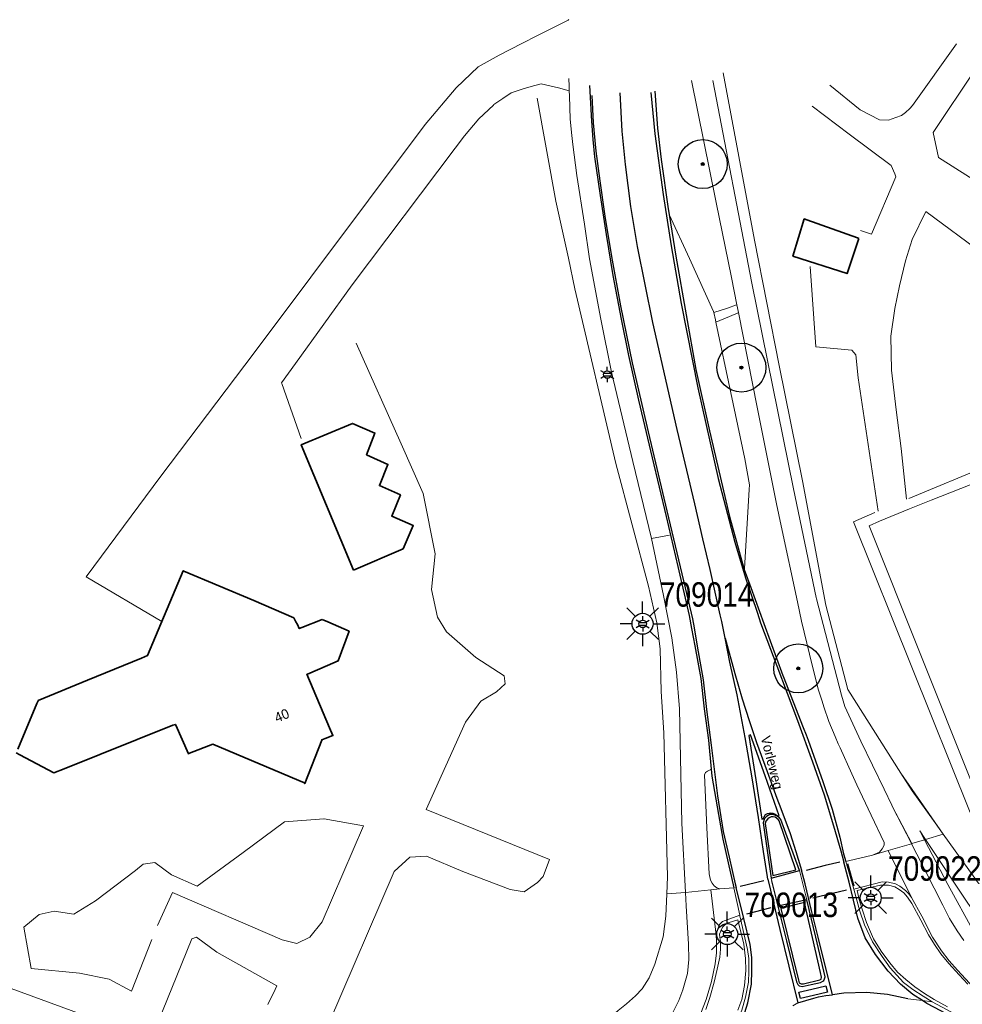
# Model space of a CAD drawing. Header units: metres. Extents: x 169249 to 194689, y 406250 to 412203.
# Tile 8 of 14: x 181532 to 181629, y 409312 to 409412. Entities that reach past the tile are written whole.
import ezdxf
from ezdxf.enums import TextEntityAlignment as Align

# ---------------------------------------------------------------- set-up
doc = ezdxf.new("R2010")
doc.units = ezdxf.units.M
doc.layers.get('0').update_dxf_attribs({"lineweight": 25})
for name, color, linetype, lineweight in [('B-WE-GR-BOOM-S', 90, 'Continuous', 25), ('B-WE-GW-TALUD_KRUIN-G', 90, 'Continuous', 18), ('B-WE-GW-TALUD_TEEN-G', 90, 'Continuous', 18), ('B-WE-IE-TERREINAFSCHEIDING_KUNSTMATIG_HEKWERK-G', 20, 'IE-TERREINAFSCHEIDING-KUNSTMATIG', 18), ('B-WE-KL-ET_LS_OV_LICHTMAST-S', 190, 'Continuous', 25), ('B-WE-OG-TOPOGRAFIE_BEBOUWING-G', 1, 'Continuous', 35), ('B-WE-OG-TOPOGRAFIE_CULTUURSCHEIDING-G', 7, 'Continuous', 18), ('B-WE-OG-TOPOGRAFIE_TERREIN_GROEN-GV', 92, 'Continuous', 18), ('B-WE-OG-TOPOGRAFIE_WEG_BERM-GV', 62, 'Continuous', 18), ('B-WE-OG-TOPOGRAFIE_WEG_BUSBAAN-G', 24, 'Continuous', 18), ('B-WE-OG-TOPOGRAFIE_WEG_RIJWEG-GV', 252, 'Continuous', 18), ('B-WE-OG-TOPOGRAFIE_WEG_RIJWIELPAD-G', 51, 'Continuous', 18), ('B-WE-OG-TOPOGRAFIE_WEG_RIJWIELPAD-GV', 51, 'Continuous', 18), ('B-WE-OG-TOPOGRAFIE_WEG_VERHARD-G', 252, 'Continuous', 18)]:
    doc.layers.add(name, color=color, linetype=linetype, lineweight=lineweight)
for name, color, linetype in [('B-WE-OG-TOPOGRAFIE_WEG_RIJWEG-G', 7, 'Continuous'), ('B-WE-OG-TOPOGRAFIE_WEG_VERKEERSEILAND-GV', 7, 'Continuous'), ('B-WE-VW-MARKERING-G', 7, 'Continuous'), ('Label_Nummeraanduidingreeks', 7, 'Continuous'), ('Label_Openbareruimte', 7, 'Continuous')]:
    doc.layers.add(name, color=color, linetype=linetype)
doc.styles.add('ARIAL', font='ARIALN.TTF', dxfattribs={"height": 1})
doc.styles.add('NLCS-ISO', font='txt')
doc.linetypes.add('IE-TERREINAFSCHEIDING-KUNSTMATIG', pattern='A,4,[82,NLCS.SHX,S=0.75,R=90,X=0,Y=0],4,-2', length=10)

# ---------------------------------------------------------------- blocks, each defined once
blk = doc.blocks.new('SGR-BOOM_01')
at = {"ltscale": 0.1}
h = blk.add_hatch(color=256, dxfattribs=at)
edge = h.paths.add_edge_path()
edge.add_arc((0, 0), 0.15, 0, 360)
for radius in [2.5, 0.045]:
    blk.add_circle((0, 0), radius)
blk.add_circle((0, 0), 0.15, dxfattribs=at)
blk = doc.blocks.new('B-SIE-WEG_LICHTMAST-SO')
at = {"ltscale": 0.1}
for p, q in [((-0.33, 0.19), (-0.67, 0.39)), ((0, 0.39), (0, 0.77)), ((0.33, 0.19), (0.67, 0.39)), ((-0.33, -0.19), (-0.67, -0.39)), ((0, -0.39), (0, -0.77)), ((0.33, -0.19), (0.67, -0.39))]:
    blk.add_line(p, q, dxfattribs=at)
at = {"flags": 128}
for points in [[(-0.35, 0.15), (0.35, 0.15)], [(-0.35, -0.15), (0.35, -0.15)]]:
    blk.add_lwpolyline(points, dxfattribs=at)
at = {"ltscale": 0.1}
blk.add_circle((0, 0), 0.386, dxfattribs=at)
at = {"style": 'NLCS-ISO'}
blk.add_attdef('TYPE', text='', height=0.549, dxfattribs=at).set_placement((0, 0.77), align=Align.BOTTOM_CENTER)
blk = doc.blocks.new('LM')
for p, q in [((-1.23, 0.3), (-2.09, 1.16)), ((-0.47, 0.61), (-0.47, 1.83)), ((0.29, 0.3), (1.15, 1.16)), ((-1.54, -0.46), (-2.76, -0.46)), ((0.6, -0.46), (1.82, -0.46)), ((-1.23, -1.22), (-2.09, -2.08)), ((-0.47, -1.53), (-0.47, -2.75)), ((0.29, -1.21), (1.15, -2.08))]:
    blk.add_line(p, q)
blk.add_circle((-0.47, -0.46), 1.07)
at = {"color": 7, "style": 'ARIAL'}
blk.add_attdef('MASTNR.', (1.3, 1.28), '', height=2.5, dxfattribs=at)

msp = doc.modelspace()

# ---------------------------------------------------------------- linework, layer by layer
at = {"layer": 'B-WE-GW-TALUD_KRUIN-G'}
msp.add_line((181624.66, 409328.35, 18.3), (181624.19, 409329.26, 18.27), dxfattribs=at)
at = {"layer": 'B-WE-GW-TALUD_TEEN-G'}
msp.add_line((181624.19, 409329.26, 18.27), (181624.77, 409328.38, 18.25), dxfattribs=at)
at = {"layer": 'B-WE-IE-TERREINAFSCHEIDING_KUNSTMATIG_HEKWERK-G'}
for points in [[(181604.08, 409406.71, 18.27), (181607.3, 409389.61, 18.16), (181609.79, 409376.79, 18.18), (181612.19, 409365.03, 18.27), (181614.57, 409352.32, 18.33), (181616.81, 409343.7, 18.35), (181622.23, 409335.17, 18.28)], [(181598.33, 409322.82, 18.35), (181598.41, 409324.57, 18.35), (181598.04, 409339.29, 18.37), (181597.75, 409343.49, 18.37), (181597.65, 409347.85, 18.35), (181597.3, 409350.53, 18.36), (181596.46, 409354.27, 18.36), (181593.11, 409366.8, 18.34), (181588.94, 409384.65, 18.38), (181588.3, 409387.78, 18.38), (181586.99, 409393.6, 18.4), (181585.08, 409404.12, 18.37)], [(181623.04, 409363.2, 18.23), (181631.25, 409366.61, 18.22), (181642.97, 409336.75, 18.16), (181629.31, 409331.15, 18.21), (181617.41, 409360.84, 18.26), (181619.57, 409361.78, 18.25)], [(181622.23, 409335.17, 18.28), (181623.38, 409333.37, 18.26), (181625.73, 409330.08, 18.23), (181626.57, 409328.91, 18.23)], [(181635.33, 409316.46, 18.17), (181631.79, 409321.65, 18.16), (181626.57, 409328.91, 18.23)], [(181598.33, 409322.82, 18.35), (181598.23, 409320.55, 18.35), (181597.96, 409318.45, 18.42), (181597.11, 409315.64, 18.49), (181596.52, 409314.26, 18.55), (181595.81, 409313.13, 18.56), (181595.13, 409312.4, 18.56), (181594.2, 409311.59, 18.56), (181593.36, 409310.93, 18.56), (181592.78, 409310.4, 18.56), (181592.15, 409309.84, 18.55), (181590.92, 409309.14, 18.47), (181587.28, 409308.34, 18.41), (181570.1, 409305.76, 18.33), (181549.46, 409302.85, 18.29), (181535.54, 409301.01, 18.29), (181525.36, 409299.34, 18.25)]]:
    msp.add_polyline3d(points, dxfattribs=at)
at = {"layer": 'B-WE-OG-TOPOGRAFIE_BEBOUWING-G'}
for points in [[(181617.94, 409389.79, 20.59), (181616.75, 409386.19, 20.6), (181611.21, 409387.98, 20.64), (181612.37, 409391.77, 20.58), (181612.63, 409391.68, 20.58), (181617.8, 409389.84, 20.59), (181617.94, 409389.79, 20.59)], [(181566.32, 409355.91, 21.41), (181560.98, 409368.71, 21.43), (181566.21, 409370.89, 21.41), (181568.51, 409369.9, 21.38), (181567.65, 409367.68, 21.42), (181569.84, 409366.7, 21.45), (181568.96, 409364.53, 21.45), (181571.11, 409363.58, 21.45), (181570.23, 409361.41, 21.44), (181572.43, 409360.45, 21.45), (181571.39, 409358.08, 21.45), (181566.32, 409355.91, 21.41)], [(181532.01, 409337.62, 21.68), (181533.98, 409342.28, 21.71), (181534.09, 409342.55, 21.71), (181534.1, 409342.57, 21.71), (181539.15, 409344.65, 21.73), (181544.65, 409346.91, 21.75), (181545.28, 409347.17, 22.48), (181545.28, 409347.18, 22.48), (181548.92, 409355.83, 22.59), (181549, 409355.8, 22.59), (181556.12, 409352.78, 22.58), (181560.21, 409351.04, 22.58), (181560.44, 409350.61, 22.59), (181560.58, 409350.35, 22.59), (181560.78, 409349.93, 24.7), (181561.04, 409350.03, 24.7)], [(181561.04, 409350.03, 24.7), (181563.11, 409350.86, 24.69), (181563.12, 409350.86, 24.69), (181563.68, 409350.62, 24.7), (181565.86, 409349.66, 24.71), (181564.76, 409346.63, 24.69), (181563.65, 409346.15, 24.69), (181561.61, 409345.28, 24.7), (181561.56, 409345.26, 24.7), (181563.88, 409339.79, 24.7), (181564.22, 409339, 24.7), (181563.42, 409338.71, 24.74), (181563.08, 409338.58, 24.76), (181563.08, 409338.52, 22.59), (181561.34, 409334.09, 22.63), (181561.37, 409334.12, 22.69), (181551.94, 409338.13, 22.61), (181549.57, 409337.19, 22.67), (181549.45, 409337.14, 22.67), (181548.16, 409340.05, 22.47), (181548.12, 409340.14, 22.46), (181547.87, 409340.05, 21.72), (181536.76, 409335.6, 21.67), (181535.7, 409335.18, 21.66), (181532.22, 409337.04, 21.67), (181531.85, 409337.23, 21.68)]]:
    msp.add_polyline3d(points, dxfattribs=at)
at = {"layer": 'B-WE-OG-TOPOGRAFIE_CULTUURSCHEIDING-G'}
for points in [[(181566.59, 409379.08, 18.35), (181571.18, 409368.79, 18.43), (181573.44, 409363.71, 18.47), (181574.66, 409357.58, 18.57), (181574.3, 409353.93, 18.6), (181574.89, 409351.1, 18.6), (181575.81, 409349.59, 18.6), (181578.83, 409346.97, 18.61), (181579.96, 409346.23, 18.61), (181581.7, 409345.09, 18.61), (181581.8, 409344.28, 18.6), (181580.94, 409343.48, 18.6), (181579.31, 409342.52, 18.6), (181577.77, 409340.36, 18.6), (181573.74, 409331.46, 18.53), (181586.33, 409326.34, 18.56), (181585.71, 409324.61, 18.56), (181585.1, 409323.98, 18.57), (181583.76, 409323.04, 18.57), (181582.32, 409323.27, 18.56), (181577.48, 409325.11, 18.56), (181573.79, 409326.68, 18.56), (181572.06, 409326.59, 18.56), (181570.47, 409325.12, 18.56), (181563.77, 409309.52, 18.54)], [(181546.29, 409319.58, 18.66), (181547.82, 409322.98, 18.66), (181559.03, 409318.13, 18.6), (181560.53, 409317.76, 18.6), (181561.86, 409318.41, 18.55), (181563.11, 409319.98, 18.55), (181567.34, 409329.79, 18.68), (181563.33, 409330.51, 18.68), (181563.27, 409330.5, 18.68), (181559.27, 409330.2, 18.68), (181555.05, 409327.05, 18.68), (181550.35, 409323.62, 18.68), (181547.73, 409324.77, 18.69), (181546.01, 409326.02, 18.71), (181544.83, 409325.85, 18.69), (181544.03, 409325.23, 18.69), (181539.96, 409322.1, 18.69), (181537.76, 409320.75, 18.68), (181535.72, 409321.07, 18.68), (181534.2, 409320.72, 18.67), (181532.64, 409319.44, 18.68), (181533.39, 409315.22, 18.68), (181538.33, 409314.73, 18.7), (181541.34, 409314.1, 18.56), (181543.62, 409312.88, 18.5), (181545.72, 409318.16, 18.62)], [(181557.55, 409311.54, 18.55), (181558.3, 409313.06, 18.55), (181558.49, 409313.44, 18.56), (181552.36, 409316.87, 18.61), (181550.28, 409318.4, 18.62), (181549.79, 409318.22, 18.62), (181545.79, 409308.33, 18.64)], [(181544.61, 409308.29, 18.63), (181528.26, 409314.3, 18.61)]]:
    msp.add_polyline3d(points, dxfattribs=at)
at = {"layer": 'B-WE-OG-TOPOGRAFIE_TERREIN_GROEN-GV'}
for p, q in [((181626.57, 409328.91, 18.23), (181622.23, 409335.17, 8.76)), ((181621.39, 409331.72, 3.81), (181623.35, 409327.96, 18.36)), ((181603.75, 409323.33, 18.59), (181605.18, 409323.43, 18.54))]:
    msp.add_line(p, q, dxfattribs=at)
at = {"layer": 'B-WE-OG-TOPOGRAFIE_WEG_BERM-GV'}
for p, q in [((181626.57, 409328.91, 18.23), (181624.77, 409328.38, 18.25)), ((181623.35, 409327.96, 18.36), (181623.32, 409327.95, 18.36)), ((181624.66, 409328.35, 18.3), (181623.35, 409327.96, 18.36)), ((181624.77, 409328.38, 18.25), (181624.66, 409328.35, 18.3)), ((181600.23, 409322.98, 18.45), (181598.33, 409322.82, 18.35))]:
    msp.add_line(p, q, dxfattribs=at)
for points in [[(181623.32, 409327.95, 18.36), (181623.86, 409326.89, 18.37), (181626.52, 409321.68, 18.41), (181627.22, 409320.32, 18.43), (181627.99, 409319.04, 18.44), (181628.69, 409318.08, 18.44)], [(181634.45, 409314.38, 18.41), (181632.47, 409315.91, 18.53), (181630.01, 409318.58, 18.53), (181629.73, 409318.89, 18.53), (181627.05, 409323.78, 18.45), (181624.66, 409328.35, 18.3)], [(181634.19, 409315.2, 18.22), (181633.77, 409315.67, 18.14), (181631.83, 409317.81, 18.1), (181628.87, 409322.19, 18.1), (181624.77, 409328.38, 18.25)], [(181623.33, 409322.45, 18.52), (181623.01, 409322.85, 18.52), (181622.7, 409323.17, 18.52), (181622.15, 409323.6, 18.52), (181621.7, 409323.85, 18.52), (181620.99, 409324.04, 18.5), (181620.33, 409324.07, 18.51), (181617.43, 409323.32, 18.56)], [(181629.09, 409313.59, 18.72), (181628.19, 409314.57, 18.67), (181627.15, 409315.71, 18.66), (181626.34, 409316.71, 18.65), (181625.66, 409317.67, 18.6), (181625.06, 409318.65, 18.59), (181624.29, 409320.13, 18.59), (181623.35, 409321.85, 18.59), (181622.91, 409322.48, 18.6), (181622.56, 409322.95, 18.61), (181622.06, 409323.29, 18.59), (181621.63, 409323.54, 18.61), (181620.99, 409323.72, 18.61), (181620.17, 409323.72, 18.63), (181617.77, 409323.16, 18.68), (181617.99, 409322.25, 18.66), (181618.27, 409321.26, 18.72), (181618.73, 409319.91, 18.78), (181619.45, 409318.22, 18.81), (181620.23, 409316.97, 18.82), (181621.1, 409315.77, 18.82), (181621.88, 409314.84, 18.86), (181622.74, 409314.07, 18.86), (181623.66, 409313.34, 18.91), (181624.66, 409312.66, 18.89), (181625.65, 409312.03, 18.81), (181627.02, 409311.3, 18.79)], [(181588.82, 409301.97, 18.41), (181590.31, 409302.56, 18.43), (181591.51, 409303.09, 18.45), (181592.01, 409303.36, 18.46), (181592.9, 409303.84, 18.47), (181594.04, 409304.68, 18.5), (181595.26, 409305.73, 18.54), (181596.71, 409307.3, 18.55), (181598.22, 409309.44, 18.55), (181598.86, 409310.57, 18.55), (181599.57, 409311.95, 18.53), (181599.97, 409313.04, 18.53), (181600.44, 409314.68, 18.53), (181600.59, 409316.12, 18.53), (181600.55, 409317.69, 18.5), (181600.3, 409321.59, 18.45), (181600.23, 409322.98, 18.45)], [(181617.43, 409323.32, 18.56), (181618.04, 409321.05, 18.61), (181618.53, 409319.67, 18.61), (181619.34, 409317.92, 18.61), (181620.33, 409316.44, 18.66), (181621.14, 409315.26, 18.67), (181621.83, 409314.54, 18.68), (181622.51, 409313.78, 18.68), (181623.45, 409313.07, 18.68), (181624.51, 409312.37, 18.73), (181625.45, 409311.81, 18.76)], [(181647.03, 409302.41, 18.54), (181646.9, 409303.73, 18.55), (181646.79, 409304.54, 18.55), (181646.54, 409305.23, 18.53), (181646.04, 409305.81, 18.53), (181645.33, 409306.36, 18.52), (181644.48, 409306.77, 18.51), (181643.53, 409306.91, 18.51), (181641.84, 409307.21, 18.51), (181639.88, 409307.68, 18.58), (181637.59, 409308.49, 18.6), (181635.48, 409309.32, 18.62), (181633.71, 409310.33, 18.62), (181632.18, 409311.29, 18.62), (181630.44, 409312.65, 18.6), (181629.26, 409313.72, 18.59), (181628.01, 409315.03, 18.56), (181627.17, 409315.99, 18.54), (181626.38, 409317, 18.52), (181625.47, 409318.42, 18.53), (181624.37, 409320.55, 18.52), (181623.33, 409322.45, 18.52)], [(181605.79, 409320.65, 18.59), (181604.01, 409320.02, 18.53), (181603.71, 409319.71, 18.53), (181603.43, 409318.99, 18.54), (181603.36, 409318.6, 18.54)], [(181605.36, 409309.44, 18.76), (181605.99, 409310.95, 18.73), (181606.37, 409312.27, 18.73), (181606.69, 409313.82, 18.69), (181606.7, 409314.89, 18.66), (181606.7, 409316.21, 18.64), (181606.58, 409317.15, 18.61), (181605.8, 409320.59, 18.59), (181605.79, 409320.65, 18.59)], [(181605.6, 409310.95, 18.93), (181605.98, 409312.04, 18.88), (181606.25, 409313.48, 18.86), (181606.41, 409314.99, 18.85), (181606.36, 409316.24, 18.85), (181606.18, 409317.69, 18.81), (181605.59, 409320.17, 18.76), (181604.6, 409319.87, 18.7), (181604.27, 409319.65, 18.68), (181604.02, 409319.43, 18.67), (181603.87, 409319.12, 18.68), (181603.7, 409318.72, 18.67), (181603.74, 409318.4, 18.67), (181603.8, 409317.98, 18.66), (181603.8, 409317.18, 18.67), (181603.73, 409316.35, 18.68), (181603.48, 409315.14, 18.69), (181603.18, 409313.81, 18.69), (181602.73, 409312.24, 18.7), (181602.31, 409311.01, 18.71)], [(181603.36, 409318.6, 18.54), (181603.42, 409318, 18.54), (181603.42, 409316.82, 18.54), (181603.28, 409315.67, 18.55), (181602.88, 409313.86, 18.6), (181602.36, 409312.03, 18.61), (181601.55, 409310.04, 18.62), (181600.59, 409308.32, 18.62), (181599.57, 409306.83, 18.62), (181598.2, 409305.15, 18.6), (181596.26, 409303.26, 18.6), (181594.11, 409301.64, 18.55), (181592.79, 409300.91, 18.54), (181591.3, 409300.17, 18.53), (181590.09, 409299.76, 18.51), (181589.13, 409299.39, 18.5), (181588.5, 409299.07, 18.48), (181588.11, 409298.68, 18.49), (181587.8, 409298.26, 18.5), (181587.57, 409297.74, 18.52), (181587.45, 409297.25, 18.53), (181587.44, 409296.6, 18.55), (181587.51, 409295.33, 18.59)], [(181625.45, 409311.81, 18.76), (181626.9, 409311.03, 18.8), (181628.32, 409310.24, 18.75), (181629.2, 409309.63, 18.72), (181630.26, 409308.9, 18.71), (181631.02, 409308.32, 18.72), (181631.82, 409307.64, 18.71), (181632.58, 409306.79, 18.69), (181633.47, 409305.87, 18.69), (181634.39, 409305.01, 18.72), (181635.31, 409304.28, 18.72), (181636.34, 409303.62, 18.71), (181637.24, 409303.15, 18.69)]]:
    msp.add_polyline3d(points, dxfattribs=at)
at = {"layer": 'B-WE-OG-TOPOGRAFIE_WEG_BUSBAAN-G'}
for points in [[(181598.56, 409392.23, 18.25), (181600.66, 409387.74, 18.24), (181603.09, 409382.31, 18.26), (181603.14, 409382.2, 18.26)], [(181603.14, 409382.2, 18.26), (181603.3, 409381.46, 18.26), (181603.35, 409381.23, 18.26)], [(181603.35, 409381.23, 18.26), (181604.87, 409374.02, 18.23), (181606.31, 409367.26, 18.21), (181606.78, 409364.6, 18.22), (181606.75, 409364.12, 18.23), (181606.25, 409356.06, 18.35), (181606.24, 409355.98, 18.35)]]:
    msp.add_polyline3d(points, dxfattribs=at)
at = {"layer": 'B-WE-OG-TOPOGRAFIE_WEG_RIJWEG-G'}
for points in [[(181590.44, 409405.42, 18.38), (181590.62, 409401.76, 18.38), (181590.78, 409399.89, 18.38), (181590.94, 409398.12, 18.38), (181591.51, 409394.17, 18.4), (181592.12, 409390.19, 18.41), (181592.81, 409386.01, 18.42), (181593.65, 409381.55, 18.41), (181594.43, 409377.84, 18.38), (181595.45, 409373.27, 18.37), (181596.84, 409367.36, 18.38), (181598.26, 409361.39, 18.4), (181599.46, 409356.27, 18.36), (181600.6, 409351.28, 18.37), (181600.85, 409349.94, 18.36), (181601.19, 409348.15, 18.34), (181601.81, 409344.83, 18.36), (181602.16, 409341.74, 18.37), (181602.57, 409338.53, 18.4), (181602.86, 409335.56, 18.42)], [(181597.1, 409404.82, 18.24), (181597.36, 409401.05, 18.22), (181597.74, 409397.83, 18.22), (181598.47, 409392.79, 18.24), (181598.56, 409392.23, 18.25)], [(181598.56, 409392.23, 18.25), (181598.69, 409391.37, 18.26), (181599.24, 409387.97, 18.32), (181600.29, 409381.99, 18.33), (181601.28, 409376.39, 18.31), (181602.7, 409370.14, 18.31), (181604.74, 409361.39, 18.34), (181605.73, 409357.81, 18.34), (181606.24, 409355.98, 18.35)], [(181606.24, 409355.98, 18.35), (181606.91, 409354.12, 18.35), (181608.23, 409350.46, 18.36), (181610.18, 409345.13, 18.33), (181610.2, 409345.08, 18.33), (181612.26, 409339.84, 18.38), (181612.55, 409339.09, 18.39), (181612.76, 409338.53, 18.4), (181614.27, 409334.32, 18.47), (181615.23, 409331.49, 18.48), (181616.02, 409328.61, 18.49), (181616.39, 409326.92, 18.52), (181616.62, 409326.12, 18.53)], [(181602.86, 409335.56, 18.42), (181602.94, 409334.84, 18.42), (181603.61, 409330.93, 18.48), (181604.04, 409328.42, 18.49), (181604.59, 409325.99, 18.5), (181605.18, 409323.43, 18.54)]]:
    msp.add_polyline3d(points, dxfattribs=at)
at = {"layer": 'B-WE-OG-TOPOGRAFIE_WEG_RIJWEG-GV'}
for p, q in [((181617.43, 409323.32, 18.56), (181616.62, 409326.12, 18.53)), ((181609.68, 409321.58, 18.67), (181608.98, 409324.42, 18.59)), ((181611.87, 409325.2, 18.59), (181612.62, 409322.22, 18.66)), ((181605.18, 409323.43, 18.54), (181605.79, 409320.65, 18.59)), ((181611.73, 409311.71, 18.85), (181611.2, 409311.38, 18.81)), ((181624.44, 409311.93, 18.81), (181622.95, 409312.09, 18.89)), ((181625.45, 409311.81, 18.76), (181624.44, 409311.93, 18.81))]:
    msp.add_line(p, q, dxfattribs=at)
msp.add_polyline3d([(181613.83, 409312.3, 18.88), (181613.35, 409312.16, 18.88), (181612.53, 409311.95, 18.86)], dxfattribs=at)
at = {"layer": 'B-WE-OG-TOPOGRAFIE_WEG_RIJWIELPAD-G'}
msp.add_line((181605.49, 409383.01, 18.13), (181605.65, 409382.2, 18.13), dxfattribs=at)
for points in [[(181588.33, 409406.13, 18.45), (181588.34, 409405.32, 18.45), (181588.35, 409404.86, 18.46)], [(181600.85, 409405.93, 18.1), (181603.37, 409393.44, 18.11), (181604.93, 409385.8, 18.13), (181605.49, 409383.01, 18.13)], [(181621.39, 409331.72, 18.34), (181621.31, 409331.88, 18.34), (181620.52, 409333.52, 18.33), (181618.14, 409338.41, 18.29), (181616.52, 409341.98, 18.24), (181616.18, 409343.14, 18.25), (181613.62, 409352.97, 18.14), (181613.59, 409353.1, 18.14), (181611.28, 409364.21, 18.04), (181607.02, 409385.22, 18), (181603.02, 409405.93, 17.96)], [(181588.35, 409404.86, 18.46), (181588.37, 409404.34, 18.45), (181588.45, 409401.96, 18.41), (181588.62, 409400.28, 18.39), (181588.71, 409399.39, 18.38), (181589.14, 409396.2, 18.38), (181589.93, 409391.23, 18.41), (181590.43, 409387.69, 18.38), (181591.6, 409381.53, 18.37), (181592.69, 409376.13, 18.4), (181594.87, 409367, 18.39), (181596.77, 409359.14, 18.36)], [(181605.65, 409382.2, 18.13), (181607.56, 409372.56, 18.13), (181609.52, 409362.68, 18.13), (181610.01, 409360.42, 18.14), (181611.67, 409352.66, 18.16), (181612.09, 409350.68, 18.16), (181613.19, 409346.2, 18.22), (181613.82, 409343.64, 18.25), (181614.19, 409342.52, 18.26), (181614.38, 409341.95, 18.27), (181614.89, 409340.42, 18.29), (181615.53, 409338.91, 18.31), (181615.85, 409338.16, 18.32), (181616.04, 409337.73, 18.32), (181617.22, 409335.09, 18.36), (181617.73, 409333.98, 18.37), (181619.19, 409330.86, 18.41), (181620.52, 409328.08, 18.43), (181620.52, 409327.8, 18.44), (181620.32, 409327.44, 18.43), (181620.06, 409327.1, 18.43), (181619.35, 409326.78, 18.42)], [(181596.77, 409359.14, 18.36), (181597.98, 409353.32, 18.39), (181598.83, 409348.97, 18.41), (181599.33, 409345.46, 18.37), (181599.63, 409341.73, 18.38), (181599.87, 409330.06, 18.42), (181600.23, 409322.98, 18.45)], [(181603.75, 409323.33, 18.59), (181603.45, 409323.43, 18.59), (181603.16, 409323.64, 18.59), (181602.96, 409323.93, 18.59), (181602.8, 409324.24, 18.58), (181602.64, 409324.88, 18.57), (181602.42, 409329.57, 18.49), (181602.17, 409334.98, 18.41), (181602.27, 409335.22, 18.42), (181602.28, 409335.23, 18.42), (181602.47, 409335.37, 18.42), (181602.81, 409335.53, 18.42), (181602.86, 409335.56, 18.42)], [(181623.32, 409327.95, 18.36), (181622.8, 409328.96, 18.36), (181621.39, 409331.72, 18.34)]]:
    msp.add_polyline3d(points, dxfattribs=at)
at = {"layer": 'B-WE-OG-TOPOGRAFIE_WEG_RIJWIELPAD-GV'}
for p, q in [((181623.32, 409327.95, 18.36), (181620.93, 409327.25, 18.4)), ((181620.93, 409327.25, 18.4), (181619.35, 409326.78, 18.42)), ((181620.93, 409327.25, 18.4), (181623.33, 409322.45, 18.52)), ((181602.83, 409323.23, 18.56), (181600.23, 409322.98, 18.45)), ((181603.75, 409323.33, 18.59), (181602.83, 409323.23, 18.56)), ((181603.36, 409318.6, 18.54), (181602.83, 409323.23, 18.56))]:
    msp.add_line(p, q, dxfattribs=at)
msp.add_polyline3d([(181619.35, 409326.78, 18.42), (181616.9, 409326.19, 18.52), (181616.76, 409326.16, 18.52), (181616.62, 409326.12, 18.53)], dxfattribs=at)
at = {"layer": 'B-WE-OG-TOPOGRAFIE_WEG_VERHARD-G'}
for p, q in [((181620.05, 409360.89, 18.27), (181623.12, 409362.17, 18.27)), ((181598.59, 409359.48, 18.5), (181596.77, 409359.14, 18.36))]:
    msp.add_line(p, q, dxfattribs=at)
for points in [[(181588.32, 409412.13, 18.41), (181588.25, 409412.09, 18.41), (181585.1, 409410.51, 18.39), (181583.53, 409409.69, 18.37), (181581.21, 409408.49, 18.35), (181579.07, 409407.31, 18.3), (181576.79, 409405.16, 18.28), (181573.65, 409401.42, 18.28), (181556.18, 409378.09, 18.37), (181546.62, 409365.51, 18.36), (181539.02, 409355.21, 18.33), (181546.73, 409350.64, 18.43)], [(181615, 409405.43, 18.4), (181618.09, 409402.91, 18.42), (181620.07, 409401.89, 18.48), (181620.98, 409401.87, 18.49), (181621.72, 409402.14, 18.5), (181622.3, 409402.34, 18.5), (181622.71, 409402.66, 18.49), (181623.14, 409403.05, 18.49), (181623.43, 409403.36, 18.49), (181627.91, 409409.66, 18.41)], [(181629.86, 409407.06, 18.37), (181625.55, 409400.59, 18.35), (181626.1, 409398.06, 18.33), (181633.44, 409393.38, 18.47), (181636, 409397.14, 18.52)], [(181560.97, 409369.33, 18.52), (181558.99, 409374.97, 18.43), (181558.97, 409375.02, 18.43), (181560.38, 409376.99, 18.41), (181566.17, 409385.05, 18.32), (181576.72, 409398.99, 18.28), (181577.67, 409400.25, 18.28), (181579.11, 409401.99, 18.29), (181580.61, 409403.39, 18.28), (181580.67, 409403.45, 18.28), (181581.56, 409404.06, 18.31), (181582.43, 409404.67, 18.33), (181583.77, 409405.11, 18.38), (181584.85, 409405.41, 18.4), (181585.5, 409405.59, 18.41), (181587.27, 409405.17, 18.41), (181588.35, 409404.87, 18.46), (181588.35, 409404.86, 18.46)], [(181618.1, 409390.59, 18.26), (181619.24, 409390.22, 18.26), (181621.71, 409396.08, 18.29), (181621.64, 409396.38, 18.29), (181621.24, 409397.24, 18.29), (181616.95, 409400.44, 18.24), (181613.19, 409403.29, 18.19)], [(181630.67, 409388.19, 18.46), (181624.78, 409392.52, 18.27), (181623.4, 409389.68, 18.28), (181622.72, 409387.49, 18.25), (181622.11, 409384.94, 18.19), (181621.61, 409382.61, 18.16), (181621.21, 409379.79, 18.15), (181621.27, 409376.32, 18.14), (181621.76, 409372.27, 18.17), (181622.27, 409368.33, 18.17), (181622.83, 409363.15, 18.17)], [(181619.91, 409361.92, 18.18), (181617.89, 409375.55, 18.25), (181617.65, 409377.89, 18.23), (181617.23, 409378.38, 18.21), (181613.55, 409378.72, 18.14), (181612.98, 409386.91, 18.21)], [(181603.14, 409382.2, 18.26), (181604.52, 409382.67, 18.18), (181605.46, 409383, 18.13), (181605.49, 409383.01, 18.13)], [(181605.65, 409382.2, 18.13), (181605.62, 409382.18, 18.13), (181604.74, 409381.81, 18.18), (181603.35, 409381.23, 18.26)], [(181623.12, 409362.17, 18.27), (181625.33, 409363.04, 18.26), (181630.26, 409364.97, 18.25), (181640.93, 409338.14, 18.29), (181641.24, 409337.36, 18.29), (181630.08, 409332.65, 18.25), (181629.48, 409334.16, 18.25), (181619, 409360.41, 18.27), (181619, 409360.41, 18.27), (181620.05, 409360.89, 18.27)]]:
    msp.add_polyline3d(points, dxfattribs=at)
at = {"layer": 'B-WE-OG-TOPOGRAFIE_WEG_VERKEERSEILAND-GV'}
for p, q in [((181608.98, 409324.42, 18.59), (181611.87, 409325.2, 18.59)), ((181612.62, 409322.22, 18.66), (181609.68, 409321.58, 18.67))]:
    msp.add_line(p, q, dxfattribs=at)
for points in [[(181611.87, 409325.2, 18.59), (181609.98, 409330.41, 18.55), (181609.84, 409330.59, 18.54), (181609.52, 409330.8, 18.55), (181609.17, 409330.94, 18.53), (181608.86, 409330.92, 18.51), (181608.68, 409330.83, 18.51), (181608.5, 409330.74, 18.51), (181608.32, 409330.53, 18.51), (181608.18, 409330.07, 18.51), (181608.98, 409324.42, 18.59)], [(181609.19, 409330.71, 18.77), (181608.99, 409330.69, 18.77), (181608.8, 409330.6, 18.76), (181608.64, 409330.51, 18.76), (181608.45, 409330.27, 18.76), (181608.39, 409330.03, 18.76), (181609.16, 409324.7, 18.78), (181611.52, 409325.3, 18.78), (181609.81, 409330.28, 18.76), (181609.71, 409330.43, 18.76), (181609.4, 409330.65, 18.76), (181609.19, 409330.71, 18.77)], [(181609.68, 409321.58, 18.67), (181610.57, 409318.04, 18.67), (181611.58, 409313.84, 18.78), (181611.7, 409313.56, 18.78), (181611.86, 409313.45, 18.78), (181612.14, 409313.37, 18.78), (181613.07, 409313.58, 18.78), (181614.02, 409313.79, 18.81), (181614.27, 409313.91, 18.81), (181614.36, 409313.98, 18.81), (181614.45, 409314.16, 18.81)], [(181609.99, 409321.34, 18.82), (181611.77, 409314.02, 18.99), (181611.86, 409313.73, 18.99), (181612.06, 409313.64, 18.99), (181612.28, 409313.65, 19), (181613.95, 409314.05, 19), (181614.1, 409314.13, 19), (181614.14, 409314.33, 19), (181614.03, 409314.8, 18.98), (181612.39, 409321.93, 18.81), (181609.99, 409321.34, 18.82)], [(181614.45, 409314.16, 18.81), (181614.49, 409314.37, 18.81), (181613.56, 409318.39, 18.68), (181612.62, 409322.22, 18.66)]]:
    msp.add_polyline3d(points, dxfattribs=at)
at = {"layer": 'B-WE-VW-MARKERING-G', "linetype": 'Continuous'}
for p, q in [((181617.46, 409323.63, 18.54), (181616.81, 409325.88, 18.53)), ((181609.65, 409321.83, 18.78), (181609.07, 409324.15, 18.77))]:
    msp.add_line(p, q, dxfattribs=at)
at = {"layer": 'B-WE-VW-MARKERING-G'}
for p, q in [((181605.82, 409323.6, 18.54), (181608.25, 409324.18, 18.58)), ((181613.23, 409322.43, 18.6), (181616.67, 409323.24, 18.57)), ((181608.97, 409321.4, 18.58), (181606.48, 409320.77, 18.55)), ((181611.73, 409311.71, 18.85), (181612.53, 409311.95, 18.86))]:
    msp.add_line(p, q, dxfattribs=at)
for points in [[(181590.68, 409404.37, 18.39), (181590.82, 409401.59, 18.4), (181591.09, 409398.7, 18.41), (181591.49, 409395.65, 18.4), (181591.98, 409392.05, 18.38), (181592.69, 409387.92, 18.38), (181593.58, 409382.91, 18.41), (181594.8, 409377.09, 18.39), (181596.41, 409370.02, 18.39), (181598.32, 409361.96, 18.38), (181600.19, 409354.08, 18.37), (181600.95, 409350.93, 18.36), (181601.11, 409350, 18.35), (181601.44, 409348.12, 18.34), (181602.05, 409344.7, 18.37), (181602.39, 409341.65, 18.39), (181602.85, 409338.02, 18.43), (181603.51, 409332.84, 18.48), (181604.08, 409329.2, 18.49), (181604.69, 409326.57, 18.5), (181605.3, 409323.87, 18.58), (181605.4, 409323.49, 18.58)], [(181596.71, 409404.69, 18.25), (181597.12, 409400.48, 18.25), (181597.95, 409394.28, 18.25), (181598.77, 409389.04, 18.31), (181599.78, 409383.13, 18.32), (181601.49, 409374.52, 18.29), (181603.58, 409365.27, 18.3), (181605.27, 409358.75, 18.37), (181606.36, 409355.11, 18.4), (181607.59, 409351.49, 18.39), (181607.91, 409350.53, 18.39), (181609.56, 409346.11, 18.39), (181611.67, 409340.54, 18.43), (181613.22, 409336.3, 18.44), (181614.4, 409332.96, 18.45), (181615.37, 409329.79, 18.47), (181616.11, 409327.23, 18.51), (181616.41, 409326.08, 18.52)], [(181604.29, 409348.94, 18.36), (181603.94, 409350.65, 18.37), (181603.79, 409351.34, 18.38), (181602.75, 409355.95, 18.37), (181602.01, 409359.09, 18.36), (181601.2, 409362.66, 18.39)], [(181604.29, 409348.94, 18.36), (181605.27, 409345.33, 18.46), (181606.04, 409342.74, 18.45), (181606.74, 409340.54, 18.49), (181607.5, 409338.29, 18.48), (181608.58, 409335.33, 18.5), (181609.56, 409332.61, 18.52), (181609.99, 409331.55, 18.54)], [(181607.7, 409330.62, 18.51), (181607.05, 409334.69, 18.48), (181606.33, 409338.79, 18.46), (181605.5, 409343.17, 18.46), (181604.76, 409346.51, 18.43), (181604.29, 409348.94, 18.36)], [(181609.8, 409330.79, 18.55), (181608.37, 409334.9, 18.51), (181606.89, 409339.07, 18.48), (181606.7, 409339.01, 18.48), (181607.41, 409334.48, 18.51), (181608.02, 409330.46, 18.53), (181608.18, 409330.51, 18.53), (181608.26, 409330.69, 18.53), (181608.41, 409330.93, 18.53), (181608.62, 409331.04, 18.52), (181608.95, 409331.11, 18.54), (181609.16, 409331.08, 18.52), (181609.41, 409330.98, 18.54), (181609.69, 409330.76, 18.55), (181609.8, 409330.79, 18.55)], [(181609.99, 409331.55, 18.54), (181610.92, 409328.98, 18.57), (181611.52, 409327.14, 18.59), (181611.99, 409325.6, 18.58), (181612.08, 409325.24, 18.58)], [(181608.65, 409324.33, 18.57), (181608.6, 409324.57, 18.57), (181608.19, 409327.16, 18.54), (181607.7, 409330.62, 18.51)], [(181615.99, 409326.08, 18.49), (181614.52, 409325.72, 18.52), (181612.56, 409325.23, 18.57)], [(181624.44, 409311.93, 18.77), (181623.47, 409312.56, 18.76), (181622.22, 409313.6, 18.79), (181620.95, 409314.92, 18.78), (181619.66, 409316.62, 18.77), (181618.61, 409318.35, 18.75), (181617.86, 409320.34, 18.62), (181616.95, 409324.02, 18.54), (181616.41, 409326.08, 18.52)], [(181615.25, 409312.52, 18.89), (181613.8, 409318.41, 18.62), (181613.11, 409321.14, 18.62), (181612.45, 409323.84, 18.58), (181612.08, 409325.24, 18.58)], [(181604.63, 409307.56, 18.76), (181605.2, 409308.41, 18.75), (181606.12, 409310.16, 18.73), (181606.61, 409311.71, 18.73), (181606.98, 409313.62, 18.71), (181607.02, 409314.99, 18.72), (181607.02, 409316.34, 18.64), (181606.86, 409317.66, 18.61), (181606.2, 409320.3, 18.63), (181605.4, 409323.49, 18.58)], [(181608.65, 409324.33, 18.57), (181608.92, 409323.2, 18.59), (181609.86, 409319.19, 18.62), (181611.73, 409311.71, 18.85)], [(181613.3, 409312.44, 18.89), (181611.98, 409312.14, 18.88), (181611.81, 409312.79, 18.85), (181613.16, 409313.1, 18.86), (181614.56, 409313.42, 18.87), (181614.74, 409312.77, 18.9), (181613.3, 409312.44, 18.89)], [(181613.83, 409312.3, 18.88), (181614.59, 409312.44, 18.89), (181615.25, 409312.52, 18.89)], [(181612.53, 409311.95, 18.86), (181613.35, 409312.17, 18.87), (181613.83, 409312.3, 18.88)], [(181665.29, 409304.11, 18.45), (181663.5, 409303.91, 18.46), (181663.5, 409303.91, 18.46), (181652.86, 409302.68, 18.51), (181647.68, 409302.11, 18.64), (181643.04, 409301.6, 18.68), (181641.21, 409301.67, 18.67), (181639.48, 409302, 18.67), (181637.47, 409302.63, 18.69), (181635.94, 409303.4, 18.7), (181634.13, 409304.75, 18.71), (181632.45, 409306.37, 18.72), (181630.87, 409307.9, 18.71), (181629.24, 409309.18, 18.7), (181627.7, 409310.14, 18.78), (181626.32, 409310.87, 18.79), (181624.91, 409311.62, 18.78), (181624.44, 409311.93, 18.77)]]:
    msp.add_polyline3d(points, dxfattribs=at)
at = {"layer": 'B-WE-VW-MARKERING-G', "linetype": 'Continuous'}
for points in [[(181601.2, 409362.66, 18.39), (181599.4, 409370.26, 18.42), (181596.89, 409381.21, 18.43), (181595.35, 409388.96, 18.42), (181594.66, 409393.06, 18.41), (181594.1, 409397.35, 18.41), (181593.77, 409400.75, 18.34), (181593.55, 409404.64, 18.33)], [(181622.95, 409312.09, 18.89), (181622.01, 409312.31, 18.89), (181620.86, 409312.55, 18.89), (181618.76, 409312.75, 18.9), (181616.42, 409312.7, 18.89), (181615.25, 409312.52, 18.89)]]:
    msp.add_polyline3d(points, dxfattribs=at)

# ---------------------------------------------------------------- block references
for p, values in [((181596.32, 409350.88), {'MASTNR.': '709014'}), ((181619.63, 409322.89, 18.82), {'MASTNR.': '709022'}), ((181604.97, 409319.18, 18.81), {'MASTNR.': '709013'})]:
    msp.add_blockref('LM', p).add_auto_attribs(values)
at = {"layer": 'B-WE-GR-BOOM-S', "color": 7}
for p in [(181602, 409397.38, 18.05), (181605.95, 409376.59, 18.4), (181611.76, 409345.86, 18.41)]:
    msp.add_blockref('SGR-BOOM_01', p, dxfattribs=at)
at = {"layer": 'B-WE-KL-ET_LS_OV_LICHTMAST-S', "color": 7}
for p in [(181592.24, 409375.88, 18.25), (181595.87, 409350.41, 18.09), (181619.16, 409322.44, 18.82), (181604.5, 409318.72, 18.81)]:
    msp.add_blockref('B-SIE-WEG_LICHTMAST-SO', p, dxfattribs=at)

# ---------------------------------------------------------------- texts
at = {"layer": 'Label_Nummeraanduidingreeks', "color": 7, "lineweight": 18}
msp.add_text('40', height=1, rotation=22.7, dxfattribs=at).set_placement((181558.99, 409341.05), align=Align.MIDDLE)
at = {"layer": 'Label_Openbareruimte', "color": 252, "lineweight": 18}
msp.add_text('Vorleweg', height=1, rotation=-75.8108, dxfattribs=at).set_placement((181608.96, 409336.21), align=Align.MIDDLE)

doc.saveas('drawing.dxf')
